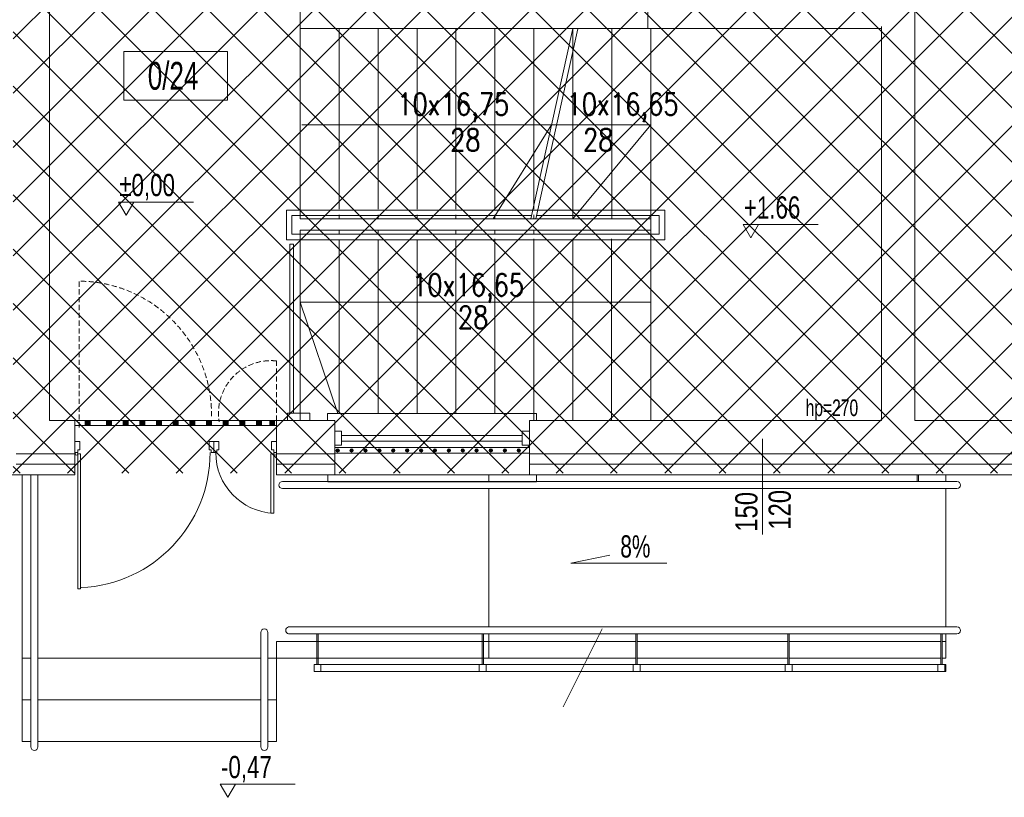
# Model space of a CAD drawing. Header units: millimetres. Extents: x 6354466 to 6508314, y -1889048 to -1342748.
# Tile 72 of 134: x 6413461 to 6420546, y -1763164 to -1757570. Entities that reach past the tile are written whole.
import ezdxf
from ezdxf.enums import TextEntityAlignment as Align

# ---------------------------------------------------------------- set-up
doc = ezdxf.new("R2010")
doc.units = ezdxf.units.MM
doc.linetypes.add('HIDDEN', pattern=[0.375, 0.25, -0.125])
for name, color, linetype, lineweight in [('L-2', 167, 'Continuous', 13), ('L-3', 10, 'Continuous', 18), ('L-4', 92, 'Continuous', 20), ('L-5', 152, 'Continuous', 9), ('L-6', 6, 'Continuous', 5), ('L-DRZWI', 146, 'Continuous', 13), ('L-HATCH', 252, 'Continuous', 5), ('L-hatch ociepl', 252, 'Continuous', 5), ('L-OKNA', 144, 'Continuous', 20), ('L-OPIS', 142, 'Continuous', 9), ('L-TXT', 141, 'Continuous', 9), ('L-Wyburzenia', 253, 'HIDDEN', 5)]:
    doc.layers.add(name, color=color, linetype=linetype, lineweight=lineweight)
doc.styles.add('125', font='cdmsimpl.shx', dxfattribs={"width": 0.7, "height": 125})
doc.styles.add('160', font='simplex.shx', dxfattribs={"width": 0.8, "height": 160})
doc.styles.add('200', font='cdmsimpl.shx', dxfattribs={"width": 0.7, "height": 200})
doc.styles.add('250', font='cdmsimpl.shx', dxfattribs={"width": 0.7, "height": 250})
doc.styles.add('SIMPLEX', font='cdmsimpl.shx', dxfattribs={"width": 0.7, "bigfont": 'cdmbigpl.shx'})
doc.linetypes.add('BATTING', pattern='A,0.00254,-2.54,[134,ltypeshp.shx,S=2.54,R=0,X=-2.54,Y=0],-5.08,[134,ltypeshp.shx,S=2.54,R=180,X=2.54,Y=0],-2.54', length=10.16254)

# ---------------------------------------------------------------- blocks, each defined once
blk = doc.blocks.new('140')
for p, q in [((175089.7, 129171.8), (175054.7, 129171.8)), ((175089.7, 129111.8), (175089.7, 129171.8)), ((175469.7, 129111.8), (175469.7, 129171.8)), ((175469.7, 129171.8), (175504.7, 129171.8)), ((175504.7, 129171.8), (175504.7, 129091.8)), ((175504.7, 129171.8), (175504.7, 129091.8)), ((175539.7, 129171.8), (175504.7, 129171.8)), ((175539.7, 129111.8), (175539.7, 129171.8)), ((176469.7, 129111.8), (176469.7, 129171.8)), ((176469.7, 129171.8), (176504.7, 129171.8)), ((175054.7, 129091.8), (175074.7, 129091.8)), ((175074.7, 129091.8), (175074.7, 129111.8)), ((175074.7, 129111.8), (175089.7, 129111.8)), ((175484.7, 129111.8), (175469.7, 129111.8)), ((175484.7, 129091.8), (175484.7, 129111.8)), ((175504.7, 129091.8), (175484.7, 129091.8)), ((175504.7, 129091.8), (175524.7, 129091.8)), ((175524.7, 129091.8), (175524.7, 129111.8)), ((175524.7, 129111.8), (175539.7, 129111.8)), ((176484.7, 129111.8), (176469.7, 129111.8)), ((176484.7, 129091.8), (176484.7, 129111.8)), ((176504.7, 129091.8), (176484.7, 129091.8)), ((175074.7, 129081.8), (175074.7, 129071.8)), ((175074.7, 129081.8), (175094.7, 129081.8)), ((175074.7, 128655.7), (175074.7, 129081.8)), ((175094.7, 129081.8), (175094.7, 128655.7)), ((176484.7, 129081.8), (176464.7, 129081.8)), ((176464.7, 129081.8), (176464.7, 128111.8)), ((176484.7, 129081.8), (176484.7, 129071.8)), ((176484.7, 128111.8), (176484.7, 129081.8)), ((175094.7, 128655.7), (175074.7, 128655.7)), ((176464.7, 128111.8), (176484.7, 128111.8))]:
    blk.add_line(p, q)
for points in [[(175054.7, 129171.8), (175054.7, 129091.8)], [(176504.7, 129171.8), (176504.7, 129091.8)], [(175074.7, 129081.8), (175074.7, 128655.7)], [(176484.7, 129081.8), (176484.7, 128111.8)]]:
    blk.add_lwpolyline(points)
for centre in [(175064.7, 129081.8), (176494.7, 129081.8)]:
    blk.add_circle(centre, 10)
for centre, radius, start, end in [((175053.8, 129092.2), 438.3, 272.72584, 359.95417), ((176506.5, 129092.6), 974.1, 180.04583, 267.27416)]:
    blk.add_arc(centre, radius, start, end)
blk = doc.blocks.new('opis pom')
at = {"color": 0}
blk.add_lwpolyline([(252896.7, -40976.9), (253643.9, -40976.9), (253643.9, -41326.9), (252896.7, -41326.9)], close=True, dxfattribs=at)
at = {"layer": 'L-4', "lineweight": 30, "style": '250', "width": 0.7}
blk.add_attdef('2', text='', height=250, dxfattribs=at).set_placement((253252.2, -41151.9), align=Align.MIDDLE_CENTER)
blk = doc.blocks.new('*U513')
for p, q in [((-5, 0), (-5, -5)), ((5, -5), (5, 0)), ((-5, -5), (5, -5)), ((-2, -5), (-2, -135)), ((2, -5), (2, -135)), ((-5, -140), (-5, -135)), ((-5, -135), (5, -135)), ((5, -135), (5, -140))]:
    blk.add_line(p, q)

msp = doc.modelspace()

# ---------------------------------------------------------------- hatches: boundary and pattern name
at = {"layer": 'L-HATCH', "ltscale": 10, "transparency": 33554687}
h = msp.add_hatch(dxfattribs=at)
h.set_pattern_fill('ANSI37', color=252, scale=87)
h.set_pattern_definition([(45, (-48741.55, 100010.94), (-195.320571, 195.320571), []), (135, (-48741.55, 100010.94), (-195.320571, -195.320571), [])])
h.paths.add_polyline_path([(6428505.3, -1746723.4), (6413415.3, -1746723.4), (6413415.3, -1760832.4), (6428505.3, -1760832.4)])
at = {"layer": 'L-HATCH', "lineweight": 13}
for points in [[(6413932, -1760488.3), (6413967.3, -1760488.3), (6413967.3, -1760453.4), (6413932, -1760453.4)], [(6414085.5, -1760488.3), (6414120.8, -1760488.3), (6414120.8, -1760453.4), (6414085.5, -1760453.4)], [(6414205.5, -1760488.3), (6414240.8, -1760488.3), (6414240.8, -1760453.4), (6414205.5, -1760453.4)], [(6414325.5, -1760488.3), (6414360.8, -1760488.3), (6414360.8, -1760453.4), (6414325.5, -1760453.4)], [(6414445.5, -1760488.3), (6414480.8, -1760488.3), (6414480.8, -1760453.4), (6414445.5, -1760453.4)], [(6414565.5, -1760488.3), (6414600.8, -1760488.3), (6414600.8, -1760453.4), (6414565.5, -1760453.4)], [(6414685.5, -1760488.3), (6414720.8, -1760488.3), (6414720.8, -1760453.4), (6414685.5, -1760453.4)], [(6414805.5, -1760488.3), (6414840.8, -1760488.3), (6414840.8, -1760453.4), (6414805.5, -1760453.4)], [(6414925.5, -1760488.3), (6414960.8, -1760488.3), (6414960.8, -1760453.4), (6414925.5, -1760453.4)], [(6415045.5, -1760488.3), (6415080.8, -1760488.3), (6415080.8, -1760453.4), (6415045.5, -1760453.4)], [(6415165.5, -1760488.3), (6415200.8, -1760488.3), (6415200.8, -1760453.4), (6415165.5, -1760453.4)], [(6415260.1, -1760488.3), (6415295.5, -1760488.3), (6415295.5, -1760453.4), (6415260.1, -1760453.4)]]:
    msp.add_hatch(color=256, dxfattribs=at).paths.add_polyline_path(points)

# ---------------------------------------------------------------- linework, layer by layer
at = {"layer": 'L-2', "lineweight": 13, "ltscale": 8}
for p, q in [((6413675.3, -1755863.4), (6413675.3, -1760453.4)), ((6419901, -1757420.1), (6419901, -1760453.4)), ((6419661, -1757619.9), (6419661, -1760453.4)), ((6417980.3, -1757633.4), (6419661, -1757633.4)), ((6413859.1, -1760693.4), (6413859.1, -1760453.4)), ((6415309.1, -1760693.4), (6415309.1, -1760453.4))]:
    msp.add_line(p, q, dxfattribs=at)
at = {"layer": 'L-2', "lineweight": 13, "ltscale": 10}
for p, q in [((6415729.1, -1760453.4), (6415729.1, -1760693.4)), ((6417129.1, -1760453.4), (6417129.1, -1760693.4))]:
    msp.add_line(p, q, dxfattribs=at)
at = {"layer": 'L-2', "lineweight": 13}
msp.add_line((6420688.2, -1760453.4), (6419901, -1760453.4), dxfattribs=at)
at = {"layer": 'L-2', "lineweight": 13, "ltscale": 8}
for points in [[(6415480.3, -1756186.3), (6415480.3, -1755623.4), (6417980.3, -1755623.4), (6417980.3, -1757633.4), (6415480.3, -1757633.4), (6415480.3, -1757376.7)], [(6413675.3, -1760453.4), (6413859.1, -1760453.4)], [(6415309.1, -1760453.4), (6415729.1, -1760453.4)], [(6417129.1, -1760453.4), (6419661, -1760453.4)], [(6413435.3, -1760693.4), (6413859.1, -1760693.4)], [(6415309.1, -1760693.4), (6415729.1, -1760693.4)], [(6417129.1, -1760693.4), (6420688.2, -1760693.4)]]:
    msp.add_lwpolyline(points, dxfattribs=at)
at = {"layer": 'L-3', "ltscale": 10}
msp.add_lwpolyline([(6413575.3, -1760843.4), (6412120.3, -1760843.4), (6412120.3, -1760693.4)], dxfattribs=at)
at = {"layer": 'L-5', "lineweight": 13, "ltscale": 8}
for p, q in [((6415480.3, -1757633.4), (6415480.3, -1759003.4)), ((6415760.3, -1757633.4), (6415760.3, -1758933.5)), ((6416040.3, -1757633.4), (6416040.3, -1758933.5)), ((6416320.3, -1757633.4), (6416320.3, -1758933.5)), ((6416600.3, -1757633.4), (6416600.3, -1758933.5)), ((6416880.3, -1757633.4), (6416880.3, -1758933.5)), ((6417160.3, -1757633.4), (6417160.3, -1758933.5)), ((6417440.3, -1757633.4), (6417440.3, -1759003.4)), ((6417722.5, -1757633.4), (6417722.5, -1759003.4)), ((6418002.5, -1757633.4), (6418002.5, -1760453.4)), ((6415760.3, -1758973.5), (6415760.3, -1759003.4)), ((6416040.3, -1758973.5), (6416040.3, -1759003.4)), ((6416320.3, -1758973.5), (6416320.3, -1759003.4)), ((6416600.3, -1758973.5), (6416600.3, -1759003.4)), ((6416880.3, -1758973.5), (6416880.3, -1759003.4)), ((6417160.3, -1758973.5), (6417160.3, -1759003.4)), ((6415480.3, -1759003.4), (6417160.3, -1759003.4)), ((6417160, -1759003.4), (6418000, -1759003.4)), ((6415480.3, -1759083.4), (6415480.3, -1760453.4)), ((6415480.3, -1759083.4), (6418000.2, -1759083.4)), ((6415760.3, -1759083.4), (6415760.3, -1759113.4)), ((6416040.3, -1759083.4), (6416040.3, -1759113.4)), ((6416320.3, -1759083.4), (6416320.3, -1759113.4)), ((6416600.3, -1759083.4), (6416600.3, -1759113.4)), ((6416880.3, -1759083.4), (6416880.3, -1759107.1)), ((6415760.3, -1759153.4), (6415760.3, -1760403.4)), ((6416040.3, -1759153.4), (6416040.3, -1760403.4)), ((6416320.3, -1759153.4), (6416320.3, -1760403.4)), ((6416600.3, -1759153.4), (6416600.3, -1760403.4)), ((6416880.3, -1759147.1), (6416880.6, -1760403.4)), ((6417160.3, -1759147.1), (6417160.3, -1760453.4)), ((6417440.3, -1759147.1), (6417440.3, -1760453.4)), ((6417720.3, -1759147.1), (6417720.3, -1760453.4)), ((6413859.1, -1760693.4), (6413859.1, -1760843.4)), ((6415309.1, -1760693.4), (6415309.1, -1760843)), ((6415729.1, -1760693.4), (6415729.2, -1760842.9)), ((6417129.1, -1760693.4), (6417129.2, -1760842.8)), ((6415309.1, -1760843), (6422939.8, -1760842.9)), ((6416837.1, -1760892.8), (6416837.1, -1760843)), ((6420303.2, -1760843), (6425439.8, -1760842.9)), ((6416837.2, -1761937.8), (6416837.1, -1760942.8)), ((6416837.2, -1762042.8), (6416837.2, -1761987.8))]:
    msp.add_line(p, q, dxfattribs=at)
at = {"layer": 'L-5', "lineweight": 13, "ltscale": 5}
for p, q in [((6415675.8, -1760403.4), (6417179.1, -1760403.4)), ((6415675.8, -1760403.4), (6415675.8, -1760453.4)), ((6417179.1, -1760403.4), (6417179.1, -1760453.4)), ((6415679.1, -1760843.4), (6415679.1, -1760893.4)), ((6417179.1, -1760893.4), (6417179.1, -1760843.4)), ((6415679.1, -1760893.4), (6417179.1, -1760893.4))]:
    msp.add_line(p, q, dxfattribs=at)
at = {"layer": 'L-5', "ltscale": 8}
msp.add_line((6413479.1, -1762162.1), (6413479.1, -1760843.4), dxfattribs=at)
at = {"layer": 'L-5', "lineweight": 13, "ltscale": 3}
for p, q in [((6420125.4, -1760842.9), (6420125.4, -1760892.8)), ((6420125.4, -1760942.8), (6420125.4, -1761937.8)), ((6420125.4, -1761987.8), (6420125.4, -1762162.1)), ((6417894.8, -1762042.8), (6415309.1, -1762042.8)), ((6415309.1, -1762042.8), (6415309.1, -1762162.1)), ((6416837.2, -1762042.8), (6416837.2, -1762162.1)), ((6418988.4, -1762042.8), (6417904.8, -1762042.8)), ((6420088.4, -1762042.8), (6418998.4, -1762042.8)), ((6420125.4, -1762042.8), (6420098.4, -1762042.8)), ((6415196.5, -1762162.1), (6413591.8, -1762162.1)), ((6417894.8, -1762162.1), (6415246.5, -1762162.1)), ((6415309.1, -1762162.1), (6415309.1, -1762462.1)), ((6418988.4, -1762162.1), (6417904.8, -1762162.1)), ((6420088.4, -1762162.1), (6418998.4, -1762162.1)), ((6420125.4, -1762162.1), (6420098.4, -1762162.1)), ((6415196.5, -1762462.1), (6413591.8, -1762462.1)), ((6415309.1, -1762462.1), (6415246.5, -1762462.1)), ((6415309.1, -1762462.1), (6415309.1, -1762762.1)), ((6415196.5, -1762762.1), (6413591.8, -1762762.1)), ((6415309.1, -1762762.1), (6415246.5, -1762762.1))]:
    msp.add_line(p, q, dxfattribs=at)
at = {"layer": 'L-5', "ltscale": 3}
for p, q in [((6413479.1, -1762462.1), (6413479.1, -1762162.1)), ((6413541.8, -1762162.1), (6413479.1, -1762162.1)), ((6413479.1, -1762762.1), (6413479.1, -1762462.1)), ((6413541.8, -1762462.1), (6413479.1, -1762462.1)), ((6413541.8, -1762762.1), (6413479.1, -1762762.1))]:
    msp.add_line(p, q, dxfattribs=at)
at = {"layer": 'L-5', "lineweight": 13, "ltscale": 5}
msp.add_lwpolyline([(6413435.3, -1760843.4), (6413859.1, -1760843.4)], dxfattribs=at)
at = {"layer": 'L-6', "lineweight": 13, "ltscale": 8}
for p, q in [((6417152.2, -1758939.7), (6415380.3, -1758939.7)), ((6415380.3, -1758939.7), (6415380.3, -1759153.4)), ((6417152.2, -1758939.7), (6418102.9, -1758939.7)), ((6418102.9, -1759153.4), (6418102.9, -1758939.7)), ((6417143.4, -1758979.7), (6415420.3, -1758979.7)), ((6415420.3, -1758979.7), (6415420.3, -1759113.4)), ((6418062.9, -1758977.7), (6417180.5, -1758977.7)), ((6418062.9, -1759113.4), (6418062.9, -1758977.7)), ((6415420.3, -1759113.4), (6418062.9, -1759113.4)), ((6415380.3, -1759153.4), (6418102.9, -1759153.4))]:
    msp.add_line(p, q, dxfattribs=at)
at = {"layer": 'L-6'}
for p, q in [((6413541.8, -1762801.3), (6413541.8, -1760843.4)), ((6413591.8, -1762801.3), (6413591.8, -1760843.4))]:
    msp.add_line(p, q, dxfattribs=at)
at = {"layer": 'L-6', "lineweight": 13}
for p, q in [((6419918.6, -1760842.9), (6419918.6, -1760892.8)), ((6419928.6, -1760842.9), (6419928.6, -1760892.8)), ((6420205.4, -1760892.8), (6415351.6, -1760892.8)), ((6420205.4, -1760942.8), (6415351.6, -1760942.8)), ((6420205.4, -1761937.8), (6415395.6, -1761937.8)), ((6415196.5, -1762801.3), (6415196.5, -1761977.8)), ((6415246.5, -1762801.3), (6415246.5, -1761977.8)), ((6420205.4, -1761987.9), (6415395.6, -1761987.8)), ((6415599.1, -1762207.8), (6415599.1, -1761987.9)), ((6415609.1, -1762207.8), (6415609.1, -1761987.9)), ((6416788.4, -1762207.8), (6416788.4, -1761988.5)), ((6416798.4, -1762207.8), (6416798.4, -1761988.5)), ((6417894.8, -1762207.8), (6417894.8, -1761988.5)), ((6417894.8, -1762207.8), (6417894.8, -1761988.5)), ((6417904.8, -1762207.8), (6417904.8, -1761988.5)), ((6417904.8, -1762207.8), (6417904.8, -1761988.5)), ((6418988.4, -1762207.8), (6418988.4, -1761988.5)), ((6418998.4, -1762207.8), (6418998.4, -1761988.5)), ((6420088.4, -1762207.8), (6420088.4, -1761988.5)), ((6420098.4, -1762207.8), (6420098.4, -1761988.5)), ((6415579.1, -1762207.8), (6420125.4, -1762207.8)), ((6420125.4, -1762207.8), (6420125.4, -1762257.8)), ((6415579.1, -1762257.8), (6420125.4, -1762257.8))]:
    msp.add_line(p, q, dxfattribs=at)
for points in [[(6415629.1, -1762257.8), (6415579.1, -1762257.8), (6415579.1, -1762207.8), (6415629.1, -1762207.8)], [(6416818.4, -1762257.8), (6416768.4, -1762257.8), (6416768.4, -1762207.8), (6416818.4, -1762207.8)], [(6417924.8, -1762257.8), (6417874.8, -1762257.8), (6417874.8, -1762207.8), (6417924.8, -1762207.8)], [(6417924.8, -1762257.8), (6417874.8, -1762257.8), (6417874.8, -1762207.8), (6417924.8, -1762207.8)], [(6419018.4, -1762257.8), (6418968.4, -1762257.8), (6418968.4, -1762207.8), (6419018.4, -1762207.8)], [(6420118.4, -1762257.8), (6420068.4, -1762257.8), (6420068.4, -1762207.8), (6420118.4, -1762207.8)]]:
    msp.add_lwpolyline(points, close=True, dxfattribs=at)
for centre, radius, start, end in [((6415351.6, -1760917.8), 25, 90, 270), ((6420205.4, -1760917.8), 25, 270, 90), ((6415221.5, -1761977.8), 25, 0, 180), ((6415401.2, -1761962.8), 25.6, 102.51113, 257.48887), ((6420205.4, -1761962.8), 25, 270, 90), ((6415221.5, -1762801.3), 25, 180, 0)]:
    msp.add_arc(centre, radius, start, end, dxfattribs=at)
at = {"layer": 'L-6'}
msp.add_arc((6413566.8, -1762801.3), 25, 180, 0, dxfattribs=at)
at = {"layer": 'L-DRZWI', "linetype": 'HIDDEN', "lineweight": 13, "ltscale": 150}
for points in [[(6413889.1, -1760503.2), (6413889.1, -1759443.2)], [(6415309.1, -1760454.7), (6415309.1, -1760024.4)]]:
    msp.add_lwpolyline(points, dxfattribs=at)
for centre, radius, start, end in [((6413881, -1760411.2), 960.4, 359.2851, 89.00586), ((6415269.4, -1760400.4), 377.8, 83.95351, 189.64917)]:
    msp.add_arc(centre, radius, start, end, dxfattribs=at)
at = {"layer": 'L-HATCH', "lineweight": 13, "ltscale": 8}
for p, q in [((6417138.2, -1759003.4), (6417440.3, -1757633.4)), ((6417174.9, -1759003.4), (6417476.2, -1757637)), ((6415729.1, -1760453.4), (6415729.1, -1760693.4)), ((6417129.1, -1760453.4), (6417129.1, -1760693.4))]:
    msp.add_line(p, q, dxfattribs=at)
at = {"layer": 'L-HATCH', "lineweight": 13, "ltscale": 10}
for points in [[(6415430.6, -1760400.8), (6415404, -1760400.8), (6415404, -1759184.5), (6415430.6, -1759184.5)], [(6415387.8, -1760453.4), (6415548.7, -1760453.4), (6415548.7, -1760400.8), (6415387.8, -1760400.8)]]:
    msp.add_lwpolyline(points, close=True, dxfattribs=at)
at = {"layer": 'L-HATCH', "lineweight": 13}
for points in [[(6413859.1, -1760453.4), (6415309.1, -1760453.4), (6415309.1, -1760488.3), (6413859.1, -1760488.3)], [(6413932, -1760488.3), (6413967.3, -1760488.3), (6413967.3, -1760453.4), (6413932, -1760453.4)], [(6414085.5, -1760488.3), (6414120.8, -1760488.3), (6414120.8, -1760453.4), (6414085.5, -1760453.4)], [(6414205.5, -1760488.3), (6414240.8, -1760488.3), (6414240.8, -1760453.4), (6414205.5, -1760453.4)], [(6414325.5, -1760488.3), (6414360.8, -1760488.3), (6414360.8, -1760453.4), (6414325.5, -1760453.4)], [(6414445.5, -1760488.3), (6414480.8, -1760488.3), (6414480.8, -1760453.4), (6414445.5, -1760453.4)], [(6414565.5, -1760488.3), (6414600.8, -1760488.3), (6414600.8, -1760453.4), (6414565.5, -1760453.4)], [(6414685.5, -1760488.3), (6414720.8, -1760488.3), (6414720.8, -1760453.4), (6414685.5, -1760453.4)], [(6414805.5, -1760488.3), (6414840.8, -1760488.3), (6414840.8, -1760453.4), (6414805.5, -1760453.4)], [(6414925.5, -1760488.3), (6414960.8, -1760488.3), (6414960.8, -1760453.4), (6414925.5, -1760453.4)], [(6415045.5, -1760488.3), (6415080.8, -1760488.3), (6415080.8, -1760453.4), (6415045.5, -1760453.4)], [(6415165.5, -1760488.3), (6415200.8, -1760488.3), (6415200.8, -1760453.4), (6415165.5, -1760453.4)], [(6415260.1, -1760488.3), (6415295.5, -1760488.3), (6415295.5, -1760453.4), (6415260.1, -1760453.4)], [(6415729.1, -1760688.4), (6417129.1, -1760688.4), (6417129.1, -1760648.4), (6415729.1, -1760648.4)]]:
    msp.add_lwpolyline(points, close=True, dxfattribs=at)
msp.add_lwpolyline([(6415309.1, -1760488.3), (6415309.1, -1760453.4)], dxfattribs=at)
for centre, radius in [((6415749.1, -1760668.4), 12), ((6415749.1, -1760668.4), 11), ((6415749.1, -1760668.4), 10), ((6415749.1, -1760668.4), 9), ((6415749.1, -1760668.4), 8), ((6415749.1, -1760668.4), 7), ((6415749.1, -1760668.4), 6), ((6415749.1, -1760668.4), 5), ((6415749.1, -1760668.4), 4), ((6415749.1, -1760668.4), 3), ((6415749.1, -1760668.4), 3), ((6415749.1, -1760668.4), 2), ((6415749.1, -1760668.4), 1), ((6415849.1, -1760668.4), 12), ((6415849.1, -1760668.4), 11), ((6415849.1, -1760668.4), 10), ((6415849.1, -1760668.4), 9), ((6415849.1, -1760668.4), 8), ((6415849.1, -1760668.4), 7), ((6415849.1, -1760668.4), 6), ((6415849.1, -1760668.4), 5), ((6415849.1, -1760668.4), 4), ((6415849.1, -1760668.4), 3), ((6415849.1, -1760668.4), 3), ((6415849.1, -1760668.4), 2), ((6415849.1, -1760668.4), 1), ((6415949.1, -1760668.4), 12), ((6415949.1, -1760668.4), 11), ((6415949.1, -1760668.4), 10), ((6415949.1, -1760668.4), 9), ((6415949.1, -1760668.4), 8), ((6415949.1, -1760668.4), 7), ((6415949.1, -1760668.4), 6), ((6415949.1, -1760668.4), 5), ((6415949.1, -1760668.4), 4), ((6415949.1, -1760668.4), 3), ((6415949.1, -1760668.4), 3), ((6415949.1, -1760668.4), 2), ((6415949.1, -1760668.4), 1), ((6416049.1, -1760668.4), 12), ((6416049.1, -1760668.4), 11), ((6416049.1, -1760668.4), 10), ((6416049.1, -1760668.4), 9), ((6416049.1, -1760668.4), 8), ((6416049.1, -1760668.4), 7), ((6416049.1, -1760668.4), 6), ((6416049.1, -1760668.4), 5), ((6416049.1, -1760668.4), 4), ((6416049.1, -1760668.4), 3), ((6416049.1, -1760668.4), 3), ((6416049.1, -1760668.4), 2), ((6416049.1, -1760668.4), 1), ((6416149.1, -1760668.4), 12), ((6416149.1, -1760668.4), 11), ((6416149.1, -1760668.4), 10), ((6416149.1, -1760668.4), 9), ((6416149.1, -1760668.4), 8), ((6416149.1, -1760668.4), 7), ((6416149.1, -1760668.4), 6), ((6416149.1, -1760668.4), 5), ((6416149.1, -1760668.4), 4), ((6416149.1, -1760668.4), 3), ((6416149.1, -1760668.4), 3), ((6416149.1, -1760668.4), 2), ((6416149.1, -1760668.4), 1), ((6416249.1, -1760668.4), 12), ((6416249.1, -1760668.4), 11), ((6416249.1, -1760668.4), 10), ((6416249.1, -1760668.4), 9), ((6416249.1, -1760668.4), 8), ((6416249.1, -1760668.4), 7), ((6416249.1, -1760668.4), 6), ((6416249.1, -1760668.4), 5), ((6416249.1, -1760668.4), 4), ((6416249.1, -1760668.4), 3), ((6416249.1, -1760668.4), 3), ((6416249.1, -1760668.4), 2), ((6416249.1, -1760668.4), 1), ((6416349.1, -1760668.4), 12), ((6416349.1, -1760668.4), 11), ((6416349.1, -1760668.4), 10), ((6416349.1, -1760668.4), 9), ((6416349.1, -1760668.4), 8), ((6416349.1, -1760668.4), 7), ((6416349.1, -1760668.4), 6), ((6416349.1, -1760668.4), 5), ((6416349.1, -1760668.4), 4), ((6416349.1, -1760668.4), 3), ((6416349.1, -1760668.4), 3), ((6416349.1, -1760668.4), 2), ((6416349.1, -1760668.4), 1), ((6416449.1, -1760668.4), 12), ((6416449.1, -1760668.4), 11), ((6416449.1, -1760668.4), 10), ((6416449.1, -1760668.4), 9), ((6416449.1, -1760668.4), 8), ((6416449.1, -1760668.4), 7), ((6416449.1, -1760668.4), 6), ((6416449.1, -1760668.4), 5), ((6416449.1, -1760668.4), 4), ((6416449.1, -1760668.4), 3), ((6416449.1, -1760668.4), 3), ((6416449.1, -1760668.4), 2), ((6416449.1, -1760668.4), 1), ((6416549.1, -1760668.4), 12), ((6416549.1, -1760668.4), 11), ((6416549.1, -1760668.4), 10), ((6416549.1, -1760668.4), 9), ((6416549.1, -1760668.4), 8), ((6416549.1, -1760668.4), 7), ((6416549.1, -1760668.4), 6), ((6416549.1, -1760668.4), 5), ((6416549.1, -1760668.4), 4), ((6416549.1, -1760668.4), 3), ((6416549.1, -1760668.4), 3), ((6416549.1, -1760668.4), 2), ((6416549.1, -1760668.4), 1), ((6416649.1, -1760668.4), 12), ((6416649.1, -1760668.4), 11), ((6416649.1, -1760668.4), 10), ((6416649.1, -1760668.4), 9), ((6416649.1, -1760668.4), 8), ((6416649.1, -1760668.4), 7), ((6416649.1, -1760668.4), 6), ((6416649.1, -1760668.4), 5), ((6416649.1, -1760668.4), 4), ((6416649.1, -1760668.4), 3), ((6416649.1, -1760668.4), 3), ((6416649.1, -1760668.4), 2), ((6416649.1, -1760668.4), 1), ((6416749.1, -1760668.4), 12), ((6416749.1, -1760668.4), 11), ((6416749.1, -1760668.4), 10), ((6416749.1, -1760668.4), 9), ((6416749.1, -1760668.4), 8), ((6416749.1, -1760668.4), 7), ((6416749.1, -1760668.4), 6), ((6416749.1, -1760668.4), 5), ((6416749.1, -1760668.4), 4), ((6416749.1, -1760668.4), 3), ((6416749.1, -1760668.4), 3), ((6416749.1, -1760668.4), 2), ((6416749.1, -1760668.4), 1), ((6416851.1, -1760668.4), 12), ((6416851.1, -1760668.4), 11), ((6416851.1, -1760668.4), 10), ((6416851.1, -1760668.4), 9), ((6416851.1, -1760668.4), 8), ((6416851.1, -1760668.4), 7), ((6416851.1, -1760668.4), 6), ((6416851.1, -1760668.4), 5), ((6416851.1, -1760668.4), 4), ((6416851.1, -1760668.4), 3), ((6416851.1, -1760668.4), 3), ((6416851.1, -1760668.4), 2), ((6416851.1, -1760668.4), 1), ((6416952.1, -1760668.4), 12), ((6416952.1, -1760668.4), 11), ((6416952.1, -1760668.4), 10), ((6416952.1, -1760668.4), 9), ((6416952.1, -1760668.4), 8), ((6416952.1, -1760668.4), 7), ((6416952.1, -1760668.4), 6), ((6416952.1, -1760668.4), 5), ((6416952.1, -1760668.4), 4), ((6416952.1, -1760668.4), 3), ((6416952.1, -1760668.4), 3), ((6416952.1, -1760668.4), 2), ((6416952.1, -1760668.4), 1), ((6417052.1, -1760668.4), 12), ((6417052.1, -1760668.4), 11), ((6417052.1, -1760668.4), 10), ((6417052.1, -1760668.4), 9), ((6417052.1, -1760668.4), 8), ((6417052.1, -1760668.4), 7), ((6417052.1, -1760668.4), 6), ((6417052.1, -1760668.4), 5), ((6417052.1, -1760668.4), 4), ((6417052.1, -1760668.4), 3), ((6417052.1, -1760668.4), 3), ((6417052.1, -1760668.4), 2), ((6417052.1, -1760668.4), 1)]:
    msp.add_circle(centre, radius, dxfattribs=at)
at = {"layer": 'L-hatch ociepl', "linetype": 'BATTING', "lineweight": 13, "ltscale": 7}
for points in [[(6413435.3, -1760768.4), (6413859.1, -1760768.4)], [(6415309.1, -1760768.3), (6415729.1, -1760768.3)], [(6417129.1, -1760768.2), (6420688.2, -1760767.9)]]:
    msp.add_lwpolyline(points, dxfattribs=at)
at = {"layer": 'L-OPIS', "lineweight": 13}
for p, q in [((6415491, -1758327.6), (6417287.2, -1758327.6)), ((6417287.2, -1758327.6), (6416867.2, -1759003.4)), ((6417287.2, -1758327.6), (6418002.5, -1758327.6)), ((6418002.5, -1758327.6), (6417440.3, -1759003.4)), ((6415480.3, -1759602), (6418000.3, -1759602)), ((6415749.3, -1760403.4), (6415480.3, -1759602))]:
    msp.add_line(p, q, dxfattribs=at)
msp.add_lwpolyline([(6417652.8, -1761952.1), (6417371, -1762513.6)], dxfattribs=at)
at = {"layer": 'L-TXT', "lineweight": 13}
for p, q in [((6418806.8, -1761272.1), (6418806.8, -1760586.3)), ((6417426.2, -1761479.7), (6417706.4, -1761420.8)), ((6418117, -1761479.7), (6417426.2, -1761479.7))]:
    msp.add_line(p, q, dxfattribs=at)
for points in [[(6414282.1, -1758882.1), (6414227.2, -1758977.3), (6414172.3, -1758882.1), (6414711.2, -1758882.1)], [(6418776.1, -1759043.6), (6418721.2, -1759138.7), (6418666.3, -1759043.6), (6419205.3, -1759043.6)], [(6415013.7, -1763068.4), (6414958.8, -1763163.6), (6414903.9, -1763068.4), (6415442.8, -1763068.4)]]:
    msp.add_lwpolyline(points, dxfattribs=at)
at = {"layer": 'L-Wyburzenia', "lineweight": 13, "ltscale": 20}
msp.add_line((6417160.3, -1759083.4), (6417160.3, -1759107.1), dxfattribs=at)

# ---------------------------------------------------------------- block references
at = {"layer": 'L-5', "lineweight": 13}
ref = msp.add_blockref('opis pom', (6161312.6, -1716822.1), dxfattribs=at)
ref.add_attrib('2', '0/24', dxfattribs={"layer": 'L-3', "height": 200, "style": '200', "width": 0.7}).set_placement((6414564.8, -1757974), align=Align.MIDDLE_CENTER)
at = {"layer": 'L-DRZWI', "lineweight": 13, "ltscale": 10, "xscale": -1}
msp.add_blockref('140', (6590363.8, -1889775.2), dxfattribs=at)
at = {"layer": 'L-OKNA', "lineweight": 13, "ltscale": 10, "xscale": -10, "yscale": 10, "zscale": 10, "rotation": 270}
msp.add_blockref('*U513', (6417127.5, -1760580.8), dxfattribs=at)

# ---------------------------------------------------------------- texts
at = {"layer": 'L-OPIS', "lineweight": 13, "char_height": 160, "width": 3444.394, "attachment_point": 9, "style": '160'}
for s, insert in [('10x16,75', (6416983.6, -1758306.5)), ('10x16,65', (6418202, -1758306.5)), ('28', (6416777.7, -1758514.6)), ('28', (6417733.9, -1758514.6)), ('10x16,65', (6417090.8, -1759606.5)), ('28', (6416833.3, -1759790.9))]:
    msp.add_mtext(s, dxfattribs=dict(at, insert=insert))
at = {"layer": 'L-TXT', "lineweight": 13, "style": '125', "width": 0.75}
for s, p in [('%%P0,00', (6414177.9, -1758839.5)), ('+1.66', (6418671.9, -1759000.9)), ('-0,47', (6414909.5, -1763025.8))]:
    msp.add_text(s, height=160, rotation=359.99848, dxfattribs=at).set_placement(p)
at = {"layer": 'L-TXT', "lineweight": 13, "style": 'SIMPLEX', "width": 0.7}
msp.add_text('hp=270', height=120, dxfattribs=at).set_placement((6419116.4, -1760421.6))
at = {"layer": 'L-TXT', "lineweight": 13, "style": '125', "width": 0.8}
for s, p in [('120', (6418929.7, -1761095.7)), ('150', (6418689.6, -1761110.1))]:
    msp.add_text(s, height=160, rotation=90.00152, dxfattribs=at).set_placement(p, align=Align.MIDDLE)
at = {"layer": 'L-TXT', "lineweight": 13, "insert": (6417999.2, -1761441.3), "char_height": 160, "width": 732.524, "attachment_point": 9, "rotation": 359.99848, "style": '125'}
msp.add_mtext('8%', dxfattribs=at)

doc.saveas('drawing.dxf')
